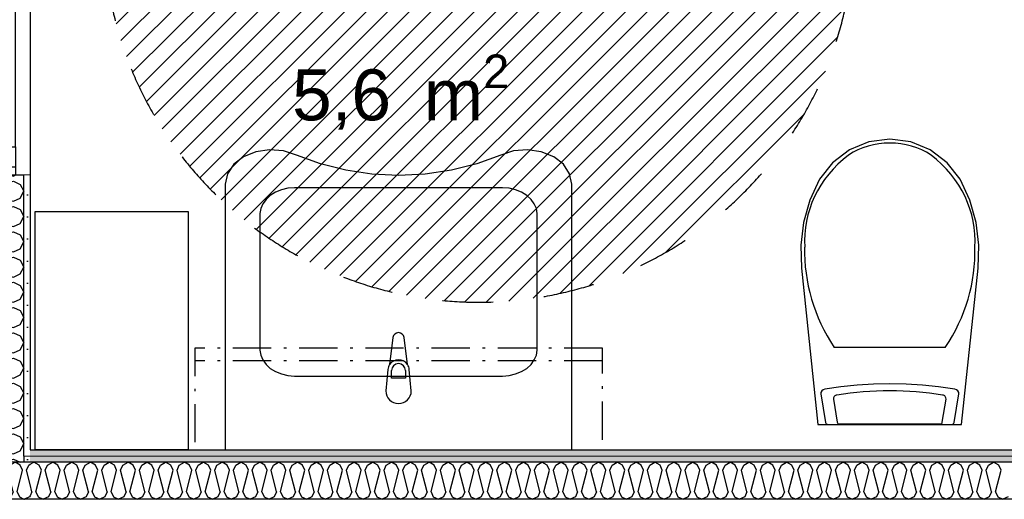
# Model space of a CAD drawing. Header units: millimetres. Extents: x -3836 to 10135, y -3581 to 11389.
# Tile 28 of 47: x 4385 to 6317, y 3386 to 4328. Entities that reach past the tile are written whole.
import ezdxf
from ezdxf.enums import TextEntityAlignment as Align

# ---------------------------------------------------------------- set-up
doc = ezdxf.new("R2010")
doc.units = ezdxf.units.MM
doc.header["$LTSCALE"] = 0.5
doc.header["$MEASUREMENT"] = 0
for name, pattern in [('Over snittplan', [260, 150, -50, 10, -50]), ('PLINE', [0]), ('Stipling', [400, 200, -200])]:
    doc.linetypes.add(name, pattern=pattern)
doc.layers.add('236- Innvendig kledning og overflate(Nye konstruksjoner)', color=7, linetype='Continuous', lineweight=0)
for name, color, linetype in [('242- Ikke-bærende innervegger (Skravur)(Nye konstruksjoner)', 7, 'Continuous'), ('242- Ikke-bærende innervegger(Nye konstruksjoner)', 7, 'Continuous'), ('244- Vinduer_ dører_ foldevegger(Nye konstruksjoner)', 7, 'Continuous'), ('274- Innredning og garnityr for våtrom(Nye konstruksjoner)', 7, 'Continuous'), ('315- Utstyr for sanitærinstallasjoner(Nye konstruksjoner)', 7, 'Continuous'), ('862- M___Nettoareal(Nye konstruksjoner)', 7, 'Continuous'), ('862- M___Nettoareal(Polylinje)(Nye konstruksjoner)', 7, 'Continuous'), ('862- M___Nettoareal(Tekst)(Nye konstruksjoner)', 7, 'Continuous')]:
    doc.layers.add(name, color=color, linetype=linetype)
doc.styles.add('GENERATED_STYLE_1', font='arial.ttf')
pattern_1 = [(0, (0, 0), (0, 43.30127), [0, -25]), (0, (12.5, 21.65), (0, 43.30127), [0, -25])]

# ---------------------------------------------------------------- blocks, each defined once
blk = doc.blocks.new('Bad_6_2', base_point=(5163.5, 4440.6))
at = {"layer": '862- M___Nettoareal(Polylinje)(Nye konstruksjoner)', "linetype": 'PLINE', "flags": 128}
blk.add_lwpolyline([(7528.7, 3483), (7532.5, 5273), (4405.4, 5273), (4405.4, 3483)], close=True, dxfattribs=at)
at = {"layer": '862- M___Nettoareal(Tekst)(Nye konstruksjoner)', "insert": (4919.5, 4259.2), "char_height": 100, "attachment_point": 1, "style": 'GENERATED_STYLE_1'}
blk.add_mtext('\\A1;{\\pql;\\pt0,50;\\fArial|b0|i0|c0|p0;\\W1.000000;5,6\\fArial|b0|i0|c0|p0;\\W1.000000;\\A1{\\H.66x;\\S^  ;}\\fArial|b0|i0|c0|p0;\\W1.000000; m\\fArial|b0|i0|c0|p0;\\W1.000000;\\A1{\\H.66x;\\S2^  ;}}', dxfattribs=at)
at = {"layer": '862- M___Nettoareal(Tekst)(Nye konstruksjoner)', "style": 'GENERATED_STYLE_1'}
for tag, height, p in [('DUMMY_862', 100, (4995.8, 4754.9)), ('DUMMY_861', 100, (4919.5, 4732)), ('DUMMY_863', 200, (5407.5, 4597.7)), ('ROOM_NAME', 200, (4919.5, 4552)), ('DUMMY_864', 100, (4919.5, 4283.5))]:
    blk.add_attdef(tag, text='', height=height, dxfattribs=at).set_placement(p, align=Align.TOP_LEFT)
blk = doc.blocks.new('*X74')
at = {"layer": '242- Ikke-bærende innervegger (Skravur)(Nye konstruksjoner)', "linetype": 'PLINE'}
for p, q in [((4299, 4023), (4295.4, 4015.5)), ((4363.6, 4023), (4372.6, 4020.7)), ((4372.6, 4020.7), (4377.6, 4023)), ((4301.9, 4002), (4295.4, 4015.5)), ((4315.1, 3995.9), (4301.9, 4002)), ((4315.1, 3995.9), (4372.6, 4010.3)), ((4372.6, 4010.3), (4385.9, 4004.3)), ((4385.9, 4004.3), (4393.4, 3990.7)), ((4315.1, 3985.5), (4301.9, 3979.5)), ((4315.1, 3985.5), (4372.6, 3971.1)), ((4385.9, 3977.2), (4393.4, 3990.7)), ((4301.9, 3979.5), (4295.4, 3965.9)), ((4301.9, 3952.4), (4295.4, 3965.9)), ((4372.6, 3971.1), (4385.9, 3977.2)), ((4315.1, 3946.4), (4301.9, 3952.4)), ((4315.1, 3946.4), (4372.6, 3960.7)), ((4372.6, 3960.7), (4385.9, 3954.7)), ((4385.9, 3954.7), (4393.4, 3941.2)), ((4301.9, 3929.9), (4295.4, 3916.4)), ((4315.1, 3935.9), (4301.9, 3929.9)), ((4315.1, 3935.9), (4372.6, 3921.6)), ((4372.6, 3921.6), (4385.9, 3927.6)), ((4385.9, 3927.6), (4393.4, 3941.2)), ((4301.9, 3902.8), (4295.4, 3916.4)), ((4315.1, 3896.8), (4372.6, 3911.2)), ((4372.6, 3911.2), (4385.9, 3905.1)), ((4385.9, 3905.1), (4393.4, 3891.6)), ((4315.1, 3896.8), (4301.9, 3902.8)), ((4315.1, 3886.4), (4301.9, 3880.3)), ((4315.1, 3886.4), (4372.6, 3872)), ((4385.9, 3878), (4393.4, 3891.6)), ((4301.9, 3880.3), (4295.4, 3866.8)), ((4301.9, 3853.3), (4295.4, 3866.8)), ((4372.6, 3872), (4385.9, 3878)), ((4315.1, 3847.2), (4301.9, 3853.3)), ((4315.1, 3847.2), (4372.6, 3861.6)), ((4372.6, 3861.6), (4385.9, 3855.5)), ((4385.9, 3855.5), (4393.4, 3842)), ((4301.9, 3830.8), (4295.4, 3817.2)), ((4315.1, 3836.8), (4301.9, 3830.8)), ((4315.1, 3836.8), (4372.6, 3822.4)), ((4372.6, 3822.4), (4385.9, 3828.5)), ((4385.9, 3828.5), (4393.4, 3842)), ((4301.9, 3803.7), (4295.4, 3817.2)), ((4315.1, 3797.6), (4372.6, 3812)), ((4372.6, 3812), (4385.9, 3806)), ((4315.1, 3797.6), (4301.9, 3803.7)), ((4385.9, 3806), (4393.4, 3792.4)), ((4385.9, 3778.9), (4393.4, 3792.4)), ((4301.9, 3781.2), (4295.4, 3767.6)), ((4315.1, 3787.2), (4301.9, 3781.2)), ((4315.1, 3787.2), (4372.6, 3772.9)), ((4372.6, 3772.9), (4385.9, 3778.9)), ((4301.9, 3754.1), (4295.4, 3767.6)), ((4315.1, 3748.1), (4301.9, 3754.1)), ((4315.1, 3748.1), (4372.6, 3762.4)), ((4372.6, 3762.4), (4385.9, 3756.4)), ((4385.9, 3756.4), (4393.4, 3742.9)), ((4301.9, 3731.6), (4295.4, 3718.1)), ((4315.1, 3737.6), (4301.9, 3731.6)), ((4315.1, 3737.6), (4372.6, 3723.3)), ((4372.6, 3723.3), (4385.9, 3729.3)), ((4385.9, 3729.3), (4393.4, 3742.9)), ((4301.9, 3704.5), (4295.4, 3718.1)), ((4315.1, 3698.5), (4372.6, 3712.9)), ((4372.6, 3712.9), (4385.9, 3706.8)), ((4315.1, 3698.5), (4301.9, 3704.5)), ((4385.9, 3706.8), (4393.4, 3693.3)), ((4385.9, 3679.7), (4393.4, 3693.3)), ((4301.9, 3682), (4295.4, 3668.5)), ((4315.1, 3688.1), (4301.9, 3682)), ((4315.1, 3688.1), (4372.6, 3673.7)), ((4372.6, 3673.7), (4385.9, 3679.7)), ((4301.9, 3655), (4295.4, 3668.5)), ((4315.1, 3648.9), (4301.9, 3655)), ((4315.1, 3648.9), (4372.6, 3663.3)), ((4372.6, 3663.3), (4385.9, 3657.2)), ((4385.9, 3657.2), (4393.4, 3643.7)), ((4315.1, 3638.5), (4301.9, 3632.5)), ((4315.1, 3638.5), (4372.6, 3624.1)), ((4385.9, 3630.2), (4393.4, 3643.7)), ((4301.9, 3632.5), (4295.4, 3618.9)), ((4301.9, 3605.4), (4295.4, 3618.9)), ((4315.1, 3599.3), (4372.6, 3613.7)), ((4372.6, 3624.1), (4385.9, 3630.2)), ((4372.6, 3613.7), (4385.9, 3607.7)), ((4315.1, 3599.3), (4301.9, 3605.4)), ((4385.9, 3607.7), (4393.4, 3594.1)), ((4385.9, 3580.6), (4393.4, 3594.1)), ((4301.9, 3582.9), (4295.4, 3569.3)), ((4315.1, 3588.9), (4301.9, 3582.9)), ((4315.1, 3588.9), (4372.6, 3574.6)), ((4372.6, 3574.6), (4385.9, 3580.6)), ((4301.9, 3555.8), (4295.4, 3569.3)), ((4315.1, 3549.8), (4301.9, 3555.8)), ((4315.1, 3549.8), (4372.6, 3564.1)), ((4372.6, 3564.1), (4385.9, 3558.1)), ((4385.9, 3558.1), (4393.4, 3544.6)), ((4315.1, 3539.4), (4301.9, 3533.3)), ((4315.1, 3539.4), (4372.6, 3525)), ((4385.9, 3531), (4393.4, 3544.6)), ((4301.9, 3533.3), (4295.4, 3519.8)), ((4301.9, 3506.2), (4295.4, 3519.8)), ((4372.6, 3525), (4385.9, 3531)), ((4315.1, 3500.2), (4301.9, 3506.2)), ((4315.1, 3500.2), (4372.6, 3514.6)), ((4372.6, 3514.6), (4385.9, 3508.5)), ((4385.9, 3508.5), (4393.4, 3495)), ((4301.9, 3483.7), (4295.4, 3470.2)), ((4315.1, 3489.8), (4301.9, 3483.7)), ((4315.1, 3489.8), (4372.6, 3475.4)), ((4372.6, 3475.4), (4385.9, 3481.4)), ((4385.9, 3481.4), (4393.4, 3495)), ((4300.8, 3459), (4295.4, 3470.2)), ((4348.5, 3459), (4372.6, 3465)), ((4372.6, 3465), (4385.9, 3459))]:
    blk.add_line(p, q, dxfattribs=at)
blk = doc.blocks.new('Dør[4]')
at = {"layer": '236- Innvendig kledning og overflate(Nye konstruksjoner)', "linetype": 'PLINE'}
for p, q in [((4283.4, 4943), (4295.4, 4943)), ((4283.4, 4943), (4295.4, 4943)), ((4393.4, 4943), (4405.4, 4943)), ((4283.4, 4023), (4295.4, 4023)), ((4283.4, 4023), (4295.4, 4023)), ((4393.4, 4023), (4405.4, 4023))]:
    blk.add_line(p, q, dxfattribs=at)
at = {"layer": '244- Vinduer_ dører_ foldevegger(Nye konstruksjoner)', "linetype": 'PLINE'}
for p, q in [((4283.4, 4943), (4283.4, 4023)), ((4283.4, 4928), (4283.4, 4943)), ((4283.4, 4943), (4376.4, 4943)), ((4283.4, 4888), (4283.4, 4928)), ((4283.4, 4928), (4376.4, 4928)), ((4295.4, 4943), (4376.4, 4943)), ((4295.4, 4943), (4376.4, 4943)), ((4376.4, 4928), (4376.4, 4943)), ((4376.4, 4943), (4393.4, 4943)), ((4376.4, 4928), (4376.4, 4888)), ((4405.4, 4943), (4405.4, 4023)), ((4283.4, 4888), (4283.4, 4078)), ((4376.4, 4888), (4283.4, 4888)), ((4283.4, 4078), (4283.4, 4888)), ((4376.4, 4078), (4376.4, 4888)), ((4283.4, 4078), (3473.4, 4078)), ((4283.4, 4038), (4283.4, 4078)), ((4283.4, 4078), (4376.4, 4078)), ((4376.4, 4078), (4376.4, 4038)), ((4283.4, 4038), (4283.4, 4023)), ((4376.4, 4038), (4283.4, 4038)), ((4283.4, 4023), (4376.4, 4023)), ((4295.4, 4023), (4376.4, 4023)), ((4295.4, 4023), (4376.4, 4023)), ((4376.4, 4038), (4376.4, 4023)), ((4376.4, 4023), (4393.4, 4023))]:
    blk.add_line(p, q, dxfattribs=at)
blk.add_arc((4283.4, 4078), 810, 90, 180, dxfattribs=at)
blk = doc.blocks.new('*X81')
at = {"layer": '242- Ikke-bærende innervegger (Skravur)(Nye konstruksjoner)', "linetype": 'PLINE'}
for p, q in [((4398.3, 3443.5), (4402.8, 3453.3)), ((4405.4, 3414.8), (4398.3, 3443.5)), ((4402.8, 3453.3), (4405.4, 3454.8)), ((4393.4, 3386.4), (4394.4, 3386)), ((4404.5, 3390.7), (4394.4, 3386)), ((4405.4, 3392.9), (4404.5, 3390.7))]:
    blk.add_line(p, q, dxfattribs=at)
blk = doc.blocks.new('*X85')
at = {"layer": '242- Ikke-bærende innervegger (Skravur)(Nye konstruksjoner)', "linetype": 'PLINE'}
for p, q in [((4295.4, 3455.3), (4302.1, 3459)), ((4312.2, 3453.3), (4302.1, 3459)), ((4328.9, 3453.3), (4339, 3459)), ((4349.1, 3453.3), (4339, 3459)), ((4365.9, 3453.3), (4375.9, 3459)), ((4386, 3453.3), (4375.9, 3459)), ((4306, 3400.6), (4316.7, 3443.5)), ((4316.7, 3443.5), (4312.2, 3453.3)), ((4324.4, 3443.5), (4328.9, 3453.3)), ((4335.1, 3400.6), (4324.4, 3443.5)), ((4342.9, 3400.6), (4353.6, 3443.5)), ((4353.6, 3443.5), (4349.1, 3453.3)), ((4361.4, 3443.5), (4365.9, 3453.3)), ((4372.1, 3400.6), (4361.4, 3443.5)), ((4379.8, 3400.6), (4390.5, 3443.5)), ((4390.5, 3443.5), (4386, 3453.3)), ((4298.2, 3400.6), (4295.4, 3411.7)), ((4298.2, 3400.6), (4295.4, 3394.6)), ((4306, 3400.6), (4310.5, 3390.7)), ((4310.5, 3390.7), (4320.5, 3386)), ((4330.6, 3390.7), (4320.5, 3386)), ((4335.1, 3400.6), (4330.6, 3390.7)), ((4342.9, 3400.6), (4347.4, 3390.7)), ((4347.4, 3390.7), (4357.5, 3386)), ((4367.6, 3390.7), (4357.5, 3386)), ((4372.1, 3400.6), (4367.6, 3390.7)), ((4379.8, 3400.6), (4384.3, 3390.7)), ((4384.3, 3390.7), (4393.4, 3386.4))]:
    blk.add_line(p, q, dxfattribs=at)
blk = doc.blocks.new('*X94')
at = {"layer": '242- Ikke-bærende innervegger (Skravur)(Nye konstruksjoner)', "linetype": 'PLINE'}
for p, q in [((4405.4, 3454.8), (4412.9, 3459)), ((4423, 3453.3), (4412.9, 3459)), ((4439.7, 3453.3), (4449.8, 3459)), ((4459.9, 3453.3), (4449.8, 3459)), ((4476.6, 3453.3), (4486.7, 3459)), ((4496.8, 3453.3), (4486.7, 3459)), ((4513.6, 3453.3), (4523.7, 3459)), ((4533.7, 3453.3), (4523.7, 3459)), ((4550.5, 3453.3), (4560.6, 3459)), ((4570.7, 3453.3), (4560.6, 3459)), ((4587.4, 3453.3), (4597.5, 3459)), ((4607.6, 3453.3), (4597.5, 3459)), ((4624.4, 3453.3), (4634.4, 3459)), ((4644.5, 3453.3), (4634.4, 3459)), ((4661.3, 3453.3), (4671.4, 3459)), ((4681.4, 3453.3), (4671.4, 3459)), ((4698.2, 3453.3), (4708.3, 3459)), ((4718.4, 3453.3), (4708.3, 3459)), ((4735.1, 3453.3), (4745.2, 3459)), ((4755.3, 3453.3), (4745.2, 3459)), ((4772.1, 3453.3), (4782.1, 3459)), ((4792.2, 3453.3), (4782.1, 3459)), ((4809, 3453.3), (4819.1, 3459)), ((4829.2, 3453.3), (4819.1, 3459)), ((4845.9, 3453.3), (4856, 3459)), ((4866.1, 3453.3), (4856, 3459)), ((4882.8, 3453.3), (4892.9, 3459)), ((4903, 3453.3), (4892.9, 3459)), ((4919.8, 3453.3), (4929.9, 3459)), ((4939.9, 3453.3), (4929.9, 3459)), ((4956.7, 3453.3), (4966.8, 3459)), ((4976.9, 3453.3), (4966.8, 3459)), ((4993.6, 3453.3), (5003.7, 3459)), ((5013.8, 3453.3), (5003.7, 3459)), ((5030.6, 3453.3), (5040.6, 3459)), ((5050.7, 3453.3), (5040.6, 3459)), ((5067.5, 3453.3), (5077.6, 3459)), ((5087.7, 3453.3), (5077.6, 3459)), ((5104.4, 3453.3), (5114.5, 3459)), ((5124.6, 3453.3), (5114.5, 3459)), ((5141.3, 3453.3), (5151.4, 3459)), ((5161.5, 3453.3), (5151.4, 3459)), ((5178.3, 3453.3), (5188.4, 3459)), ((5198.4, 3453.3), (5188.4, 3459)), ((5215.2, 3453.3), (5225.3, 3459)), ((5235.4, 3453.3), (5225.3, 3459)), ((5252.1, 3453.3), (5262.2, 3459)), ((5272.3, 3453.3), (5262.2, 3459)), ((5289.1, 3453.3), (5299.1, 3459)), ((5309.2, 3453.3), (5299.1, 3459)), ((5326, 3453.3), (5336.1, 3459)), ((5346.1, 3453.3), (5336.1, 3459)), ((5362.9, 3453.3), (5373, 3459)), ((5383.1, 3453.3), (5373, 3459)), ((5399.8, 3453.3), (5409.9, 3459)), ((5420, 3453.3), (5409.9, 3459)), ((5436.8, 3453.3), (5446.8, 3459)), ((5456.9, 3453.3), (5446.8, 3459)), ((5473.7, 3453.3), (5483.8, 3459)), ((5493.9, 3453.3), (5483.8, 3459)), ((5510.6, 3453.3), (5520.7, 3459)), ((5530.8, 3453.3), (5520.7, 3459)), ((5547.5, 3453.3), (5557.6, 3459)), ((5567.7, 3453.3), (5557.6, 3459)), ((5584.5, 3453.3), (5594.6, 3459)), ((5604.6, 3453.3), (5594.6, 3459)), ((5621.4, 3453.3), (5631.5, 3459)), ((5641.6, 3453.3), (5631.5, 3459)), ((5658.3, 3453.3), (5668.4, 3459)), ((5678.5, 3453.3), (5668.4, 3459)), ((5695.3, 3453.3), (5705.3, 3459)), ((5715.4, 3453.3), (5705.3, 3459)), ((5732.2, 3453.3), (5742.3, 3459)), ((5752.4, 3453.3), (5742.3, 3459)), ((5769.1, 3453.3), (5779.2, 3459)), ((5789.3, 3453.3), (5779.2, 3459)), ((5806, 3453.3), (5816.1, 3459)), ((5826.2, 3453.3), (5816.1, 3459)), ((5843, 3453.3), (5853.1, 3459)), ((5863.1, 3453.3), (5853.1, 3459)), ((5879.9, 3453.3), (5890, 3459)), ((5900.1, 3453.3), (5890, 3459)), ((5916.8, 3453.3), (5926.9, 3459)), ((5937, 3453.3), (5926.9, 3459)), ((5953.8, 3453.3), (5963.8, 3459)), ((5973.9, 3453.3), (5963.8, 3459)), ((5990.7, 3453.3), (6000.8, 3459)), ((6010.8, 3453.3), (6000.8, 3459)), ((6027.6, 3453.3), (6037.7, 3459)), ((6047.8, 3453.3), (6037.7, 3459)), ((6064.5, 3453.3), (6074.6, 3459)), ((6084.7, 3453.3), (6074.6, 3459)), ((6101.5, 3453.3), (6111.5, 3459)), ((6121.6, 3453.3), (6111.5, 3459)), ((6138.4, 3453.3), (6148.5, 3459)), ((6158.6, 3453.3), (6148.5, 3459)), ((6175.3, 3453.3), (6185.4, 3459)), ((6195.5, 3453.3), (6185.4, 3459)), ((6212.2, 3453.3), (6222.3, 3459)), ((6232.4, 3453.3), (6222.3, 3459)), ((6249.2, 3453.3), (6259.3, 3459)), ((6269.3, 3453.3), (6259.3, 3459)), ((6286.1, 3453.3), (6296.2, 3459)), ((6306.3, 3453.3), (6296.2, 3459)), ((4416.7, 3400.6), (4427.5, 3443.5)), ((4427.5, 3443.5), (4423, 3453.3)), ((4435.2, 3443.5), (4439.7, 3453.3)), ((4445.9, 3400.6), (4435.2, 3443.5)), ((4453.7, 3400.6), (4464.4, 3443.5)), ((4464.4, 3443.5), (4459.9, 3453.3)), ((4472.1, 3443.5), (4476.6, 3453.3)), ((4482.8, 3400.6), (4472.1, 3443.5)), ((4490.6, 3400.6), (4501.3, 3443.5)), ((4501.3, 3443.5), (4496.8, 3453.3)), ((4509.1, 3443.5), (4513.6, 3453.3)), ((4519.8, 3400.6), (4509.1, 3443.5)), ((4527.5, 3400.6), (4538.2, 3443.5)), ((4538.2, 3443.5), (4533.7, 3453.3)), ((4546, 3443.5), (4550.5, 3453.3)), ((4556.7, 3400.6), (4546, 3443.5)), ((4564.5, 3400.6), (4575.2, 3443.5)), ((4575.2, 3443.5), (4570.7, 3453.3)), ((4582.9, 3443.5), (4587.4, 3453.3)), ((4593.6, 3400.6), (4582.9, 3443.5)), ((4601.4, 3400.6), (4612.1, 3443.5)), ((4612.1, 3443.5), (4607.6, 3453.3)), ((4619.9, 3443.5), (4624.4, 3453.3)), ((4630.6, 3400.6), (4619.9, 3443.5)), ((4638.3, 3400.6), (4649, 3443.5)), ((4649, 3443.5), (4644.5, 3453.3)), ((4656.8, 3443.5), (4661.3, 3453.3)), ((4667.5, 3400.6), (4656.8, 3443.5)), ((4675.2, 3400.6), (4685.9, 3443.5)), ((4685.9, 3443.5), (4681.4, 3453.3)), ((4693.7, 3443.5), (4698.2, 3453.3)), ((4704.4, 3400.6), (4693.7, 3443.5)), ((4712.2, 3400.6), (4722.9, 3443.5)), ((4722.9, 3443.5), (4718.4, 3453.3)), ((4730.6, 3443.5), (4735.1, 3453.3)), ((4741.3, 3400.6), (4730.6, 3443.5)), ((4749.1, 3400.6), (4759.8, 3443.5)), ((4759.8, 3443.5), (4755.3, 3453.3)), ((4767.6, 3443.5), (4772.1, 3453.3)), ((4778.3, 3400.6), (4767.6, 3443.5)), ((4786, 3400.6), (4796.7, 3443.5)), ((4796.7, 3443.5), (4792.2, 3453.3)), ((4804.5, 3443.5), (4809, 3453.3)), ((4815.2, 3400.6), (4804.5, 3443.5)), ((4823, 3400.6), (4833.7, 3443.5)), ((4833.7, 3443.5), (4829.2, 3453.3)), ((4841.4, 3443.5), (4845.9, 3453.3)), ((4852.1, 3400.6), (4841.4, 3443.5)), ((4859.9, 3400.6), (4870.6, 3443.5)), ((4870.6, 3443.5), (4866.1, 3453.3)), ((4878.3, 3443.5), (4882.8, 3453.3)), ((4889.1, 3400.6), (4878.3, 3443.5)), ((4896.8, 3400.6), (4907.5, 3443.5)), ((4907.5, 3443.5), (4903, 3453.3)), ((4915.3, 3443.5), (4919.8, 3453.3)), ((4926, 3400.6), (4915.3, 3443.5)), ((4933.7, 3400.6), (4944.4, 3443.5)), ((4944.4, 3443.5), (4939.9, 3453.3)), ((4952.2, 3443.5), (4956.7, 3453.3)), ((4962.9, 3400.6), (4952.2, 3443.5)), ((4970.7, 3400.6), (4981.4, 3443.5)), ((4981.4, 3443.5), (4976.9, 3453.3)), ((4989.1, 3443.5), (4993.6, 3453.3)), ((4999.8, 3400.6), (4989.1, 3443.5)), ((5007.6, 3400.6), (5018.3, 3443.5)), ((5018.3, 3443.5), (5013.8, 3453.3)), ((5026.1, 3443.5), (5030.6, 3453.3)), ((5036.8, 3400.6), (5026.1, 3443.5)), ((5044.5, 3400.6), (5055.2, 3443.5)), ((5055.2, 3443.5), (5050.7, 3453.3)), ((5063, 3443.5), (5067.5, 3453.3)), ((5073.7, 3400.6), (5063, 3443.5)), ((5081.4, 3400.6), (5092.2, 3443.5)), ((5092.2, 3443.5), (5087.7, 3453.3)), ((5099.9, 3443.5), (5104.4, 3453.3)), ((5110.6, 3400.6), (5099.9, 3443.5)), ((5118.4, 3400.6), (5129.1, 3443.5)), ((5129.1, 3443.5), (5124.6, 3453.3)), ((5136.8, 3443.5), (5141.3, 3453.3)), ((5147.5, 3400.6), (5136.8, 3443.5)), ((5155.3, 3400.6), (5166, 3443.5)), ((5166, 3443.5), (5161.5, 3453.3)), ((5173.8, 3443.5), (5178.3, 3453.3)), ((5184.5, 3400.6), (5173.8, 3443.5)), ((5192.2, 3400.6), (5202.9, 3443.5)), ((5202.9, 3443.5), (5198.4, 3453.3)), ((5210.7, 3443.5), (5215.2, 3453.3)), ((5221.4, 3400.6), (5210.7, 3443.5)), ((5229.2, 3400.6), (5239.9, 3443.5)), ((5239.9, 3443.5), (5235.4, 3453.3)), ((5247.6, 3443.5), (5252.1, 3453.3)), ((5258.3, 3400.6), (5247.6, 3443.5)), ((5266.1, 3400.6), (5276.8, 3443.5)), ((5276.8, 3443.5), (5272.3, 3453.3)), ((5284.6, 3443.5), (5289.1, 3453.3)), ((5295.3, 3400.6), (5284.6, 3443.5)), ((5303, 3400.6), (5313.7, 3443.5)), ((5313.7, 3443.5), (5309.2, 3453.3)), ((5321.5, 3443.5), (5326, 3453.3)), ((5332.2, 3400.6), (5321.5, 3443.5)), ((5339.9, 3400.6), (5350.6, 3443.5)), ((5350.6, 3443.5), (5346.1, 3453.3)), ((5358.4, 3443.5), (5362.9, 3453.3)), ((5369.1, 3400.6), (5358.4, 3443.5)), ((5376.9, 3400.6), (5387.6, 3443.5)), ((5387.6, 3443.5), (5383.1, 3453.3)), ((5395.3, 3443.5), (5399.8, 3453.3)), ((5406, 3400.6), (5395.3, 3443.5)), ((5413.8, 3400.6), (5424.5, 3443.5)), ((5424.5, 3443.5), (5420, 3453.3)), ((5432.3, 3443.5), (5436.8, 3453.3)), ((5443, 3400.6), (5432.3, 3443.5)), ((5450.7, 3400.6), (5461.4, 3443.5)), ((5461.4, 3443.5), (5456.9, 3453.3)), ((5469.2, 3443.5), (5473.7, 3453.3)), ((5479.9, 3400.6), (5469.2, 3443.5)), ((5487.7, 3400.6), (5498.4, 3443.5)), ((5498.4, 3443.5), (5493.9, 3453.3)), ((5506.1, 3443.5), (5510.6, 3453.3)), ((5516.8, 3400.6), (5506.1, 3443.5)), ((5524.6, 3400.6), (5535.3, 3443.5)), ((5535.3, 3443.5), (5530.8, 3453.3)), ((5543, 3443.5), (5547.5, 3453.3)), ((5553.7, 3400.6), (5543, 3443.5)), ((5561.5, 3400.6), (5572.2, 3443.5)), ((5572.2, 3443.5), (5567.7, 3453.3)), ((5580, 3443.5), (5584.5, 3453.3)), ((5590.7, 3400.6), (5580, 3443.5)), ((5598.4, 3400.6), (5609.1, 3443.5)), ((5609.1, 3443.5), (5604.6, 3453.3)), ((5616.9, 3443.5), (5621.4, 3453.3)), ((5627.6, 3400.6), (5616.9, 3443.5)), ((5635.4, 3400.6), (5646.1, 3443.5)), ((5646.1, 3443.5), (5641.6, 3453.3)), ((5653.8, 3443.5), (5658.3, 3453.3)), ((5664.5, 3400.6), (5653.8, 3443.5)), ((5672.3, 3400.6), (5683, 3443.5)), ((5683, 3443.5), (5678.5, 3453.3)), ((5690.8, 3443.5), (5695.3, 3453.3)), ((5701.5, 3400.6), (5690.8, 3443.5)), ((5709.2, 3400.6), (5719.9, 3443.5)), ((5719.9, 3443.5), (5715.4, 3453.3)), ((5727.7, 3443.5), (5732.2, 3453.3)), ((5738.4, 3400.6), (5727.7, 3443.5)), ((5746.1, 3400.6), (5756.9, 3443.5)), ((5756.9, 3443.5), (5752.4, 3453.3)), ((5764.6, 3443.5), (5769.1, 3453.3)), ((5775.3, 3400.6), (5764.6, 3443.5)), ((5783.1, 3400.6), (5793.8, 3443.5)), ((5793.8, 3443.5), (5789.3, 3453.3)), ((5801.5, 3443.5), (5806, 3453.3)), ((5812.2, 3400.6), (5801.5, 3443.5)), ((5820, 3400.6), (5830.7, 3443.5)), ((5830.7, 3443.5), (5826.2, 3453.3)), ((5838.5, 3443.5), (5843, 3453.3)), ((5849.2, 3400.6), (5838.5, 3443.5)), ((5856.9, 3400.6), (5867.6, 3443.5)), ((5867.6, 3443.5), (5863.1, 3453.3)), ((5875.4, 3443.5), (5879.9, 3453.3)), ((5886.1, 3400.6), (5875.4, 3443.5)), ((5893.9, 3400.6), (5904.6, 3443.5)), ((5904.6, 3443.5), (5900.1, 3453.3)), ((5912.3, 3443.5), (5916.8, 3453.3)), ((5923, 3400.6), (5912.3, 3443.5)), ((5930.8, 3400.6), (5941.5, 3443.5)), ((5941.5, 3443.5), (5937, 3453.3)), ((5949.2, 3443.5), (5953.8, 3453.3)), ((5960, 3400.6), (5949.2, 3443.5)), ((5967.7, 3400.6), (5978.4, 3443.5)), ((5978.4, 3443.5), (5973.9, 3453.3)), ((5986.2, 3443.5), (5990.7, 3453.3)), ((5996.9, 3400.6), (5986.2, 3443.5)), ((6004.6, 3400.6), (6015.3, 3443.5)), ((6015.3, 3443.5), (6010.8, 3453.3)), ((6023.1, 3443.5), (6027.6, 3453.3)), ((6033.8, 3400.6), (6023.1, 3443.5)), ((6041.6, 3400.6), (6052.3, 3443.5)), ((6052.3, 3443.5), (6047.8, 3453.3)), ((6060, 3443.5), (6064.5, 3453.3)), ((6070.7, 3400.6), (6060, 3443.5)), ((6078.5, 3400.6), (6089.2, 3443.5)), ((6089.2, 3443.5), (6084.7, 3453.3)), ((6097, 3443.5), (6101.5, 3453.3)), ((6107.7, 3400.6), (6097, 3443.5)), ((6115.4, 3400.6), (6126.1, 3443.5)), ((6126.1, 3443.5), (6121.6, 3453.3)), ((6133.9, 3443.5), (6138.4, 3453.3)), ((6144.6, 3400.6), (6133.9, 3443.5)), ((6152.4, 3400.6), (6163.1, 3443.5)), ((6163.1, 3443.5), (6158.6, 3453.3)), ((6170.8, 3443.5), (6175.3, 3453.3)), ((6181.5, 3400.6), (6170.8, 3443.5)), ((6189.3, 3400.6), (6200, 3443.5)), ((6200, 3443.5), (6195.5, 3453.3)), ((6207.7, 3443.5), (6212.2, 3453.3)), ((6218.4, 3400.6), (6207.7, 3443.5)), ((6226.2, 3400.6), (6236.9, 3443.5)), ((6236.9, 3443.5), (6232.4, 3453.3)), ((6244.7, 3443.5), (6249.2, 3453.3)), ((6255.4, 3400.6), (6244.7, 3443.5)), ((6263.1, 3400.6), (6273.8, 3443.5)), ((6273.8, 3443.5), (6269.3, 3453.3)), ((6281.6, 3443.5), (6286.1, 3453.3)), ((6292.3, 3400.6), (6281.6, 3443.5)), ((6300.1, 3400.6), (6310.8, 3443.5)), ((6310.8, 3443.5), (6306.3, 3453.3)), ((4409, 3400.6), (4405.4, 3414.8)), ((4409, 3400.6), (4405.4, 3392.9)), ((4416.7, 3400.6), (4421.2, 3390.7)), ((4421.2, 3390.7), (4431.3, 3386)), ((4441.4, 3390.7), (4431.3, 3386)), ((4445.9, 3400.6), (4441.4, 3390.7)), ((4453.7, 3400.6), (4458.2, 3390.7)), ((4458.2, 3390.7), (4468.3, 3386)), ((4478.3, 3390.7), (4468.3, 3386)), ((4482.8, 3400.6), (4478.3, 3390.7)), ((4490.6, 3400.6), (4495.1, 3390.7)), ((4495.1, 3390.7), (4505.2, 3386)), ((4515.3, 3390.7), (4505.2, 3386)), ((4519.8, 3400.6), (4515.3, 3390.7)), ((4527.5, 3400.6), (4532, 3390.7)), ((4532, 3390.7), (4542.1, 3386)), ((4552.2, 3390.7), (4542.1, 3386)), ((4556.7, 3400.6), (4552.2, 3390.7)), ((4564.5, 3400.6), (4569, 3390.7)), ((4569, 3390.7), (4579, 3386)), ((4589.1, 3390.7), (4579, 3386)), ((4593.6, 3400.6), (4589.1, 3390.7)), ((4601.4, 3400.6), (4605.9, 3390.7)), ((4605.9, 3390.7), (4616, 3386)), ((4626.1, 3390.7), (4616, 3386)), ((4630.6, 3400.6), (4626.1, 3390.7)), ((4638.3, 3400.6), (4642.8, 3390.7)), ((4642.8, 3390.7), (4652.9, 3386)), ((4663, 3390.7), (4652.9, 3386)), ((4667.5, 3400.6), (4663, 3390.7)), ((4675.2, 3400.6), (4679.7, 3390.7)), ((4679.7, 3390.7), (4689.8, 3386)), ((4699.9, 3390.7), (4689.8, 3386)), ((4704.4, 3400.6), (4699.9, 3390.7)), ((4712.2, 3400.6), (4716.7, 3390.7)), ((4716.7, 3390.7), (4726.8, 3386)), ((4736.8, 3390.7), (4726.8, 3386)), ((4741.3, 3400.6), (4736.8, 3390.7)), ((4749.1, 3400.6), (4753.6, 3390.7)), ((4753.6, 3390.7), (4763.7, 3386)), ((4773.8, 3390.7), (4763.7, 3386)), ((4778.3, 3400.6), (4773.8, 3390.7)), ((4786, 3400.6), (4790.5, 3390.7)), ((4790.5, 3390.7), (4800.6, 3386)), ((4810.7, 3390.7), (4800.6, 3386)), ((4815.2, 3400.6), (4810.7, 3390.7)), ((4823, 3400.6), (4827.5, 3390.7)), ((4827.5, 3390.7), (4837.5, 3386)), ((4847.6, 3390.7), (4837.5, 3386)), ((4852.1, 3400.6), (4847.6, 3390.7)), ((4859.9, 3400.6), (4864.4, 3390.7)), ((4864.4, 3390.7), (4874.5, 3386)), ((4884.6, 3390.7), (4874.5, 3386)), ((4889.1, 3400.6), (4884.6, 3390.7)), ((4896.8, 3400.6), (4901.3, 3390.7)), ((4901.3, 3390.7), (4911.4, 3386)), ((4921.5, 3390.7), (4911.4, 3386)), ((4926, 3400.6), (4921.5, 3390.7)), ((4933.7, 3400.6), (4938.2, 3390.7)), ((4938.2, 3390.7), (4948.3, 3386)), ((4958.4, 3390.7), (4948.3, 3386)), ((4962.9, 3400.6), (4958.4, 3390.7)), ((4970.7, 3400.6), (4975.2, 3390.7)), ((4975.2, 3390.7), (4985.2, 3386)), ((4995.3, 3390.7), (4985.2, 3386)), ((4999.8, 3400.6), (4995.3, 3390.7)), ((5007.6, 3400.6), (5012.1, 3390.7)), ((5012.1, 3390.7), (5022.2, 3386)), ((5032.3, 3390.7), (5022.2, 3386)), ((5036.8, 3400.6), (5032.3, 3390.7)), ((5044.5, 3400.6), (5049, 3390.7)), ((5049, 3390.7), (5059.1, 3386)), ((5069.2, 3390.7), (5059.1, 3386)), ((5073.7, 3400.6), (5069.2, 3390.7)), ((5081.4, 3400.6), (5085.9, 3390.7)), ((5085.9, 3390.7), (5096, 3386)), ((5106.1, 3390.7), (5096, 3386)), ((5110.6, 3400.6), (5106.1, 3390.7)), ((5118.4, 3400.6), (5122.9, 3390.7)), ((5122.9, 3390.7), (5133, 3386)), ((5143, 3390.7), (5133, 3386)), ((5147.5, 3400.6), (5143, 3390.7)), ((5155.3, 3400.6), (5159.8, 3390.7)), ((5159.8, 3390.7), (5169.9, 3386)), ((5180, 3390.7), (5169.9, 3386)), ((5184.5, 3400.6), (5180, 3390.7)), ((5192.2, 3400.6), (5196.7, 3390.7)), ((5196.7, 3390.7), (5206.8, 3386)), ((5216.9, 3390.7), (5206.8, 3386)), ((5221.4, 3400.6), (5216.9, 3390.7)), ((5229.2, 3400.6), (5233.7, 3390.7)), ((5233.7, 3390.7), (5243.7, 3386)), ((5253.8, 3390.7), (5243.7, 3386)), ((5258.3, 3400.6), (5253.8, 3390.7)), ((5266.1, 3400.6), (5270.6, 3390.7)), ((5270.6, 3390.7), (5280.7, 3386)), ((5290.8, 3390.7), (5280.7, 3386)), ((5295.3, 3400.6), (5290.8, 3390.7)), ((5303, 3400.6), (5307.5, 3390.7)), ((5307.5, 3390.7), (5317.6, 3386)), ((5327.7, 3390.7), (5317.6, 3386)), ((5332.2, 3400.6), (5327.7, 3390.7)), ((5339.9, 3400.6), (5344.4, 3390.7)), ((5344.4, 3390.7), (5354.5, 3386)), ((5364.6, 3390.7), (5354.5, 3386)), ((5369.1, 3400.6), (5364.6, 3390.7)), ((5376.9, 3400.6), (5381.4, 3390.7)), ((5381.4, 3390.7), (5391.5, 3386)), ((5401.5, 3390.7), (5391.5, 3386)), ((5406, 3400.6), (5401.5, 3390.7)), ((5413.8, 3400.6), (5418.3, 3390.7)), ((5418.3, 3390.7), (5428.4, 3386)), ((5438.5, 3390.7), (5428.4, 3386)), ((5443, 3400.6), (5438.5, 3390.7)), ((5450.7, 3400.6), (5455.2, 3390.7)), ((5455.2, 3390.7), (5465.3, 3386)), ((5475.4, 3390.7), (5465.3, 3386)), ((5479.9, 3400.6), (5475.4, 3390.7)), ((5487.7, 3400.6), (5492.2, 3390.7)), ((5492.2, 3390.7), (5502.2, 3386)), ((5512.3, 3390.7), (5502.2, 3386)), ((5516.8, 3400.6), (5512.3, 3390.7)), ((5524.6, 3400.6), (5529.1, 3390.7)), ((5529.1, 3390.7), (5539.2, 3386)), ((5549.2, 3390.7), (5539.2, 3386)), ((5553.7, 3400.6), (5549.2, 3390.7)), ((5561.5, 3400.6), (5566, 3390.7)), ((5566, 3390.7), (5576.1, 3386)), ((5586.2, 3390.7), (5576.1, 3386)), ((5590.7, 3400.6), (5586.2, 3390.7)), ((5598.4, 3400.6), (5602.9, 3390.7)), ((5602.9, 3390.7), (5613, 3386)), ((5623.1, 3390.7), (5613, 3386)), ((5627.6, 3400.6), (5623.1, 3390.7)), ((5635.4, 3400.6), (5639.9, 3390.7)), ((5639.9, 3390.7), (5649.9, 3386)), ((5660, 3390.7), (5649.9, 3386)), ((5664.5, 3400.6), (5660, 3390.7)), ((5672.3, 3400.6), (5676.8, 3390.7)), ((5676.8, 3390.7), (5686.9, 3386)), ((5697, 3390.7), (5686.9, 3386)), ((5701.5, 3400.6), (5697, 3390.7)), ((5709.2, 3400.6), (5713.7, 3390.7)), ((5713.7, 3390.7), (5723.8, 3386)), ((5733.9, 3390.7), (5723.8, 3386)), ((5738.4, 3400.6), (5733.9, 3390.7)), ((5746.1, 3400.6), (5750.6, 3390.7)), ((5750.6, 3390.7), (5760.7, 3386)), ((5770.8, 3390.7), (5760.7, 3386)), ((5775.3, 3400.6), (5770.8, 3390.7)), ((5783.1, 3400.6), (5787.6, 3390.7)), ((5787.6, 3390.7), (5797.7, 3386)), ((5807.7, 3390.7), (5797.7, 3386)), ((5812.2, 3400.6), (5807.7, 3390.7)), ((5820, 3400.6), (5824.5, 3390.7)), ((5824.5, 3390.7), (5834.6, 3386)), ((5844.7, 3390.7), (5834.6, 3386)), ((5849.2, 3400.6), (5844.7, 3390.7)), ((5856.9, 3400.6), (5861.4, 3390.7)), ((5861.4, 3390.7), (5871.5, 3386)), ((5881.6, 3390.7), (5871.5, 3386)), ((5886.1, 3400.6), (5881.6, 3390.7)), ((5893.9, 3400.6), (5898.4, 3390.7)), ((5898.4, 3390.7), (5908.4, 3386)), ((5918.5, 3390.7), (5908.4, 3386)), ((5923, 3400.6), (5918.5, 3390.7)), ((5930.8, 3400.6), (5935.3, 3390.7)), ((5935.3, 3390.7), (5945.4, 3386)), ((5955.5, 3390.7), (5945.4, 3386)), ((5960, 3400.6), (5955.5, 3390.7)), ((5967.7, 3400.6), (5972.2, 3390.7)), ((5972.2, 3390.7), (5982.3, 3386)), ((5992.4, 3390.7), (5982.3, 3386)), ((5996.9, 3400.6), (5992.4, 3390.7)), ((6004.6, 3400.6), (6009.1, 3390.7)), ((6009.1, 3390.7), (6019.2, 3386)), ((6029.3, 3390.7), (6019.2, 3386)), ((6033.8, 3400.6), (6029.3, 3390.7)), ((6041.6, 3400.6), (6046.1, 3390.7)), ((6046.1, 3390.7), (6056.2, 3386)), ((6066.2, 3390.7), (6056.2, 3386)), ((6070.7, 3400.6), (6066.2, 3390.7)), ((6078.5, 3400.6), (6083, 3390.7)), ((6083, 3390.7), (6093.1, 3386)), ((6103.2, 3390.7), (6093.1, 3386)), ((6107.7, 3400.6), (6103.2, 3390.7)), ((6115.4, 3400.6), (6119.9, 3390.7)), ((6119.9, 3390.7), (6130, 3386)), ((6140.1, 3390.7), (6130, 3386)), ((6144.6, 3400.6), (6140.1, 3390.7)), ((6152.4, 3400.6), (6156.9, 3390.7)), ((6156.9, 3390.7), (6166.9, 3386)), ((6177, 3390.7), (6166.9, 3386)), ((6181.5, 3400.6), (6177, 3390.7)), ((6189.3, 3400.6), (6193.8, 3390.7)), ((6193.8, 3390.7), (6203.9, 3386)), ((6213.9, 3390.7), (6203.9, 3386)), ((6218.4, 3400.6), (6213.9, 3390.7)), ((6226.2, 3400.6), (6230.7, 3390.7)), ((6230.7, 3390.7), (6240.8, 3386)), ((6250.9, 3390.7), (6240.8, 3386)), ((6255.4, 3400.6), (6250.9, 3390.7)), ((6263.1, 3400.6), (6267.6, 3390.7)), ((6267.6, 3390.7), (6277.7, 3386)), ((6287.8, 3390.7), (6277.7, 3386)), ((6292.3, 3400.6), (6287.8, 3390.7)), ((6300.1, 3400.6), (6304.6, 3390.7)), ((6304.6, 3390.7), (6314.6, 3386)), ((6324.7, 3390.7), (6314.6, 3386))]:
    blk.add_line(p, q, dxfattribs=at)
blk = doc.blocks.new('WC[26]', base_point=(6092.5, 3533))
at = {"layer": '315- Utstyr for sanitærinstallasjoner(Nye konstruksjoner)', "linetype": 'PLINE'}
for p, q in [((5983.6, 3684.4), (6092.5, 3684.4)), ((6092.5, 3684.4), (6201.4, 3684.4)), ((5982.2, 3582.8), (5989.4, 3537.7)), ((6195.5, 3537.7), (6202.8, 3582.8)), ((5993.6, 3534), (6191.4, 3534))]:
    blk.add_line(p, q, dxfattribs=at)
at = {"layer": '315- Utstyr for sanitærinstallasjoner(Nye konstruksjoner)', "linetype": 'PLINE', "flags": 128}
for points in [[(6261.9, 3929.7), (6249.5, 3973.2), (6230.5, 4014.3), (6204.9, 4046.9), (6171.9, 4071.8), (6133.5, 4087.5), (6092.5, 4093), (6051.4, 4087.5), (6013.1, 4071.8), (5980.1, 4046.9), (5954.5, 4014.3), (5935.5, 3973.2), (5923.1, 3929.7), (5917.6, 3884.8), (5919.1, 3839.6), (5951.5, 3533), (6233.5, 3533), (6265.8, 3839.6), (6267.4, 3884.8)], [(6188.3, 3607), (6156.5, 3610.3), (6124.5, 3612.3), (6092.5, 3612.9), (6060.5, 3612.3), (6028.5, 3610.3), (5996.7, 3607), (5965.1, 3602.3), (5961.6, 3601.2), (5958.9, 3598.9), (5957.3, 3596), (5957.1, 3592.8), (5966.1, 3536.6), (5966.7, 3535.2), (5967.8, 3534), (5969.3, 3533.2), (5971.1, 3533), (6213.9, 3533), (6215.7, 3533.2), (6217.2, 3534), (6218.3, 3535.2), (6218.9, 3536.6), (6227.9, 3592.8), (6227.7, 3596), (6226.1, 3598.9), (6223.4, 3601.2), (6219.9, 3602.3)]]:
    blk.add_lwpolyline(points, close=True, dxfattribs=at)
at = {"layer": '315- Utstyr for sanitærinstallasjoner(Nye konstruksjoner)', "linetype": 'PLINE'}
for centre, major_axis, ratio, start_param, end_param in [((6093.3, 3964.1), (138.5, 0), 0.875546, 1.576657, 2.203301), ((6091.7, 3964.1), (138.5, 0), 0.875546, 0.938292, 1.564936), ((6182, 3893.7), (256.9, 0), 0.875546, 2.296732, 3.19732), ((6003, 3893.7), (256.9, 0), 0.875546, 6.227454, 7.128043), ((6350.6, 3872.4), (425.3, 0), 0.875546, 3.117975, 3.670995), ((5834.4, 3872.4), (425.3, 0), 0.875546, 5.753781, 6.306801), ((6092.5, 3133.9), (546.3, 0), 0.851064, 1.379927, 1.761665), ((5989.9, 3583.9), (7.8, 0), 0.851064, 1.704388, 3.304509), ((6195.1, 3583.9), (7.8, 0), 0.851064, 6.120269, 7.720389), ((5993.6, 3537.6), (4.2, 0), 0.851064, 3.113056, 4.69897), ((6191.3, 3537.6), (4.2, 0), 0.851064, 4.725808, 6.311721)]:
    blk.add_ellipse(centre, major_axis=major_axis, ratio=ratio, start_param=start_param, end_param=end_param, dxfattribs=at)
blk = doc.blocks.new('Servant[27]', base_point=(5128.4, 3483))
at = {"layer": '315- Utstyr for sanitærinstallasjoner(Nye konstruksjoner)', "linetype": 'PLINE'}
for p, q in [((4876.8, 3982.5), (4868.4, 3974.9)), ((4887, 3988.8), (4876.8, 3982.5)), ((4898.7, 3993.6), (4887, 3988.8)), ((4911.3, 3996.6), (4898.7, 3993.6)), ((4924.4, 3997.7), (4911.3, 3996.6)), ((5332.4, 3997.7), (4924.4, 3997.7)), ((5345.6, 3996.6), (5332.4, 3997.7)), ((5358.2, 3993.6), (5345.6, 3996.6)), ((5369.9, 3988.8), (5358.2, 3993.6)), ((5380.1, 3982.5), (5369.9, 3988.8)), ((5388.5, 3974.9), (5380.1, 3982.5)), ((4862, 3966.2), (4858, 3956.8)), ((4868.4, 3974.9), (4862, 3966.2)), ((5394.9, 3966.2), (5388.5, 3974.9)), ((5398.9, 3956.8), (5394.9, 3966.2)), ((4858, 3956.8), (4856.4, 3947)), ((4856.4, 3947), (4856.4, 3678.7)), ((5400.4, 3947), (5398.9, 3956.8)), ((5400.4, 3678.7), (5400.4, 3947)), ((4856.4, 3678.7), (4858, 3668.9)), ((5398.9, 3668.9), (5400.4, 3678.7)), ((4858, 3668.9), (4862, 3659.5)), ((4862, 3659.5), (4868.4, 3650.8)), ((5388.5, 3650.8), (5394.9, 3659.5)), ((5394.9, 3659.5), (5398.9, 3668.9)), ((4868.4, 3650.8), (4876.8, 3643.1)), ((4876.8, 3643.1), (4887, 3636.9)), ((4887, 3636.9), (4898.7, 3632.1)), ((5114.8, 3623.9), (5114.8, 3638.7)), ((5142, 3638.7), (5142, 3623.9)), ((5358.2, 3632.1), (5369.9, 3636.9)), ((5369.9, 3636.9), (5380.1, 3643.1)), ((5380.1, 3643.1), (5388.5, 3650.8)), ((4898.7, 3632.1), (4911.3, 3629.1)), ((4911.3, 3629.1), (4924.4, 3628)), ((4924.4, 3628), (5332.4, 3628)), ((5142, 3623.9), (5114.8, 3623.9)), ((5332.4, 3628), (5345.6, 3629.1)), ((5345.6, 3629.1), (5358.2, 3632.1))]:
    blk.add_line(p, q, dxfattribs=at)
at = {"layer": '315- Utstyr for sanitærinstallasjoner(Nye konstruksjoner)', "linetype": 'PLINE', "flags": 128}
blk.add_lwpolyline([(4927.9, 4061.5), (4902.8, 4069.9), (4875.4, 4072.3), (4848.3, 4068.4), (4824, 4058.6), (4804.9, 4043.7), (4792.7, 4025.3), (4788.4, 4005), (4788.4, 3483), (5468.4, 3483), (5468.4, 4005), (5464.2, 4025.3), (5452, 4043.7), (5432.9, 4058.6), (5408.6, 4068.4), (5381.5, 4072.3), (5354.1, 4069.9), (5329, 4061.5), (5281.9, 4044.4), (5232.2, 4031.9), (5180.7, 4024.4), (5128.4, 4021.9), (5076.2, 4024.4), (5024.7, 4031.9), (4975, 4044.4)], close=True, dxfattribs=at)
blk.add_lwpolyline([(5153.4, 3599), (5149.4, 3640.9, 0.12102), (5146.2, 3650.4), (5139.5, 3703.4, 0.882566), (5117.3, 3703.4), (5110.7, 3650.4, 0.12102), (5107.4, 3640.9), (5103.4, 3599, 1)], format="xyb", close=True, dxfattribs=at)
at = {"layer": '315- Utstyr for sanitærinstallasjoner(Nye konstruksjoner)', "linetype": 'PLINE'}
for centre, radius, start, end in [((5128.4, 3639), 21.1, 32.771, 147.229), ((5128.4, 3638.7), 13.6, 0, 180)]:
    blk.add_arc(centre, radius, start, end, dxfattribs=at)
blk = doc.blocks.new('Skilt handikap[39]', base_point=(4549.3, 3773))
at = {"layer": '862- M___Nettoareal(Nye konstruksjoner)', "linetype": 'Continuous'}
h = blk.add_hatch(dxfattribs=at)
h.set_pattern_fill('Skrålinjer_1', color=256, style=0, pattern_type=2)
h.set_pattern_definition([(45, (0, 0), (-21.2132, 21.2132), [])])
h.paths.add_polyline_path([(6022.4, 4509.5, 1), (4549.3, 4509.5, 1)])
at = {"layer": '862- M___Nettoareal(Nye konstruksjoner)', "linetype": 'Stipling', "flags": 128}
blk.add_lwpolyline([(6022.4, 4509.5, 1), (4549.3, 4509.5, 1)], format="xyb", close=True, dxfattribs=at)
blk = doc.blocks.new('Høyskap[40]', base_point=(4415.4, 3483))
at = {"layer": '315- Utstyr for sanitærinstallasjoner(Nye konstruksjoner)', "linetype": 'PLINE', "flags": 128}
blk.add_lwpolyline([(4415.4, 3951), (4715.4, 3951), (4715.4, 3483), (4415.4, 3483)], close=True, dxfattribs=at)
blk = doc.blocks.new('Overskap 02[41]', base_point=(5528.4, 3683))
at = {"layer": '274- Innredning og garnityr for våtrom(Nye konstruksjoner)', "linetype": 'Over snittplan'}
blk.add_line((5528.4, 3658), (4728.4, 3658), dxfattribs=at)
at = {"layer": '274- Innredning og garnityr for våtrom(Nye konstruksjoner)', "linetype": 'Over snittplan', "flags": 128}
blk.add_lwpolyline([(5528.4, 3683), (4728.4, 3683), (4728.4, 3483), (5528.4, 3483)], close=True, dxfattribs=at)

msp = doc.modelspace()

# ---------------------------------------------------------------- hatches: boundary and pattern name
at = {"layer": '242- Ikke-bærende innervegger (Skravur)(Nye konstruksjoner)', "linetype": 'Continuous'}
h = msp.add_hatch(dxfattribs=at)
h.set_pattern_fill('Prikker_tett', color=256, style=0, pattern_type=2)
h.set_pattern_definition(pattern_1)
h.paths.add_polyline_path([(4393.4, 4023), (4393.4, 3483), (4405.4, 3483), (4405.4, 4023)])
h = msp.add_hatch(dxfattribs=at)
h.set_pattern_fill('Prikker_tett', color=256, style=0, pattern_type=2)
h.set_pattern_definition(pattern_1)
h.paths.add_polyline_path([(4393.4, 3483), (4393.4, 3471), (4405.4, 3471), (4405.4, 3483)])
h = msp.add_hatch(dxfattribs=at)
h.set_pattern_fill('Prikker_tett', color=256, style=0, pattern_type=2)
h.set_pattern_definition(pattern_1)
h.paths.add_polyline_path([(7528.7, 3483), (4405.4, 3483), (4405.4, 3471), (7528.6, 3471)])
h = msp.add_hatch(dxfattribs=at)
h.set_pattern_fill('Prikker_tett', color=256, style=0, pattern_type=2)
h.set_pattern_definition(pattern_1)
h.paths.add_polyline_path([(4393.4, 3471), (4393.4, 3459), (4405.4, 3459), (4405.4, 3471)])
h = msp.add_hatch(dxfattribs=at)
h.set_pattern_fill('Prikker_tett', color=256, style=0, pattern_type=2)
h.set_pattern_definition(pattern_1)
h.paths.add_polyline_path([(7528.6, 3471), (4405.4, 3471), (4405.4, 3459), (7528.6, 3459)])

# ---------------------------------------------------------------- linework, layer by layer
at = {"layer": '236- Innvendig kledning og overflate(Nye konstruksjoner)', "linetype": 'PLINE'}
for p, q in [((4393.4, 4023), (4405.4, 4023)), ((4405.4, 3471), (4393.4, 3471)), ((4405.4, 3471), (4393.4, 3471)), ((7528.6, 3471), (4405.4, 3471))]:
    msp.add_line(p, q, dxfattribs=at)
at = {"layer": '236- Innvendig kledning og overflate(Nye konstruksjoner)', "linetype": 'PLINE', "flags": 128}
for points in [[(4405.4, 3483), (4405.4, 4023)], [(7528.7, 3483), (4405.4, 3483)]]:
    msp.add_lwpolyline(points, dxfattribs=at)
at = {"layer": '242- Ikke-bærende innervegger(Nye konstruksjoner)', "linetype": 'PLINE'}
for p, q in [((4376.4, 4023), (4393.4, 4023)), ((4393.4, 3471), (4393.4, 4023)), ((4393.4, 3459), (4295.4, 3459)), ((4393.4, 3459), (4295.4, 3459)), ((4393.4, 3471), (4393.4, 3459)), ((4393.4, 3471), (4393.4, 3459)), ((4405.4, 3459), (4393.4, 3459)), ((7528.6, 3459), (4405.4, 3459)), ((4393.4, 3386), (4295.4, 3386)), ((4405.4, 3386), (4393.4, 3386)), ((7528.4, 3386), (4405.4, 3386))]:
    msp.add_line(p, q, dxfattribs=at)

# ---------------------------------------------------------------- block references
at = {"layer": '242- Ikke-bærende innervegger(Nye konstruksjoner)'}
for name in ['*X74', '*X85', '*X94', '*X81']:
    msp.add_blockref(name, (0, 0), dxfattribs=at)
at = {"layer": '244- Vinduer_ dører_ foldevegger(Nye konstruksjoner)', "linetype": 'PLINE'}
msp.add_blockref('Dør[4]', (0, 0), dxfattribs=at)
at = {"layer": '274- Innredning og garnityr for våtrom(Nye konstruksjoner)', "linetype": 'Over snittplan'}
msp.add_blockref('Overskap 02[41]', (5528.4, 3683), dxfattribs=at)
at = {"layer": '315- Utstyr for sanitærinstallasjoner(Nye konstruksjoner)', "linetype": 'PLINE'}
for name, p in [('WC[26]', (6092.5, 3533)), ('Servant[27]', (5128.4, 3483)), ('Høyskap[40]', (4415.4, 3483))]:
    msp.add_blockref(name, p, dxfattribs=at)
at = {"layer": '862- M___Nettoareal(Nye konstruksjoner)', "linetype": 'Continuous'}
msp.add_blockref('Bad_6_2', (5163.5, 4440.6), dxfattribs=at)
at = {"layer": '862- M___Nettoareal(Nye konstruksjoner)', "linetype": 'Stipling'}
msp.add_blockref('Skilt handikap[39]', (4549.3, 3773), dxfattribs=at)

doc.saveas('drawing.dxf')
